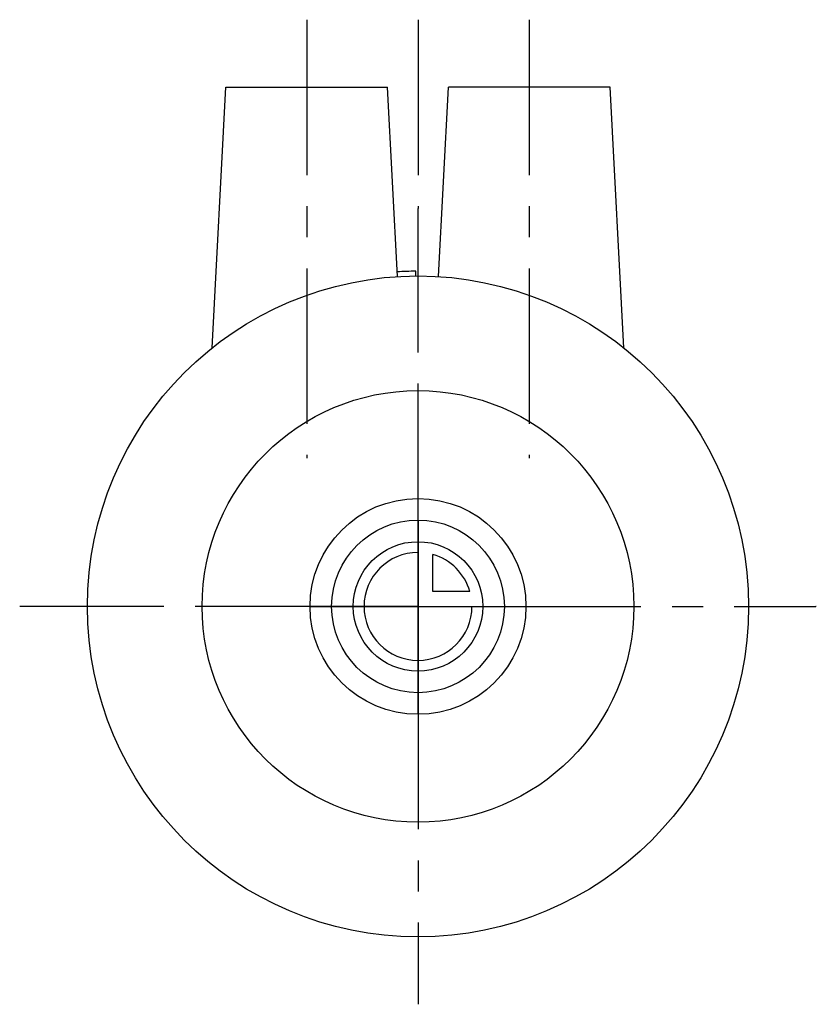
# Model space of a CAD drawing. Header units: millimetres. Extents: x 218.3 to 277.3, y 202.2 to 275.2.
import ezdxf

# ---------------------------------------------------------------- set-up
doc = ezdxf.new("R2010")
doc.units = ezdxf.units.MM
doc.header["$LTSCALE"] = 30.734
doc.linetypes.add('CENTER', pattern=[0.6, 0.375, -0.075, 0.075, -0.075])
doc.layers.get('0').update_dxf_attribs({"linetype": 'CONTINUOUS'})
doc.layers.add('DEFAULT_1', color=7, linetype='CENTER')
doc.layers.add('KONSTR_EL', color=7, linetype='CONTINUOUS')

msp = doc.modelspace()

# ---------------------------------------------------------------- linework, layer by layer
at = {"color": 7, "linetype": 'CONTINUOUS'}
for p, q in [((232.53, 250.821), (233.544, 270.157)), ((233.544, 270.157), (245.544, 270.157)), ((246.28, 256.11), (245.544, 270.157)), ((249.308, 256.11), (250.044, 270.157)), ((262.044, 270.157), (250.044, 270.157)), ((263.057, 250.821), (262.044, 270.157)), ((247.639, 256.156), (247.637, 256.506))]:
    msp.add_line(p, q, dxfattribs=at)
for radius in [24.5, 16]:
    msp.add_circle((247.794, 231.657), radius, dxfattribs=at)
msp.add_arc((247.794, 231.657), 24.85, 90.36185, 93.53585, dxfattribs=at)
at = {"layer": 'DEFAULT_1', "color": 2, "linetype": 'CENTER'}
for p, q in [((239.544, 275.157), (239.544, 242.657)), ((247.794, 275.157), (247.794, 261.157)), ((256.044, 275.157), (256.044, 242.657)), ((247.794, 252.657), (247.794, 261.157)), ((247.794, 236.657), (247.794, 252.657)), ((247.794, 231.657), (247.794, 236.657)), ((218.294, 231.657), (218.269, 231.657)), ((226.794, 231.657), (218.294, 231.657)), ((242.794, 231.657), (226.794, 231.657)), ((247.794, 231.657), (242.794, 231.657)), ((247.794, 231.657), (252.794, 231.657)), ((247.794, 231.657), (247.794, 226.656)), ((252.794, 231.657), (277.294, 231.657)), ((277.318, 231.657), (277.294, 231.657)), ((247.794, 226.656), (247.794, 202.157))]:
    msp.add_line(p, q, dxfattribs=at)
at = {"layer": 'KONSTR_EL', "color": 4, "linetype": 'CONTINUOUS'}
for p, q in [((247.794, 231.657), (247.794, 235.657)), ((248.894, 232.757), (248.894, 235.502)), ((251.639, 232.757), (248.894, 232.757)), ((247.794, 231.657), (251.794, 231.657))]:
    msp.add_line(p, q, dxfattribs=at)
for radius in [8, 6.4, 4.8]:
    msp.add_circle((247.794, 231.657), radius, dxfattribs=at)
for start, end in [(90, 360), (15.96201, 74.03799)]:
    msp.add_arc((247.794, 231.657), 4, start, end, dxfattribs=at)
for points, start_tangent, end_tangent in [([(247.794, 231.657, -4.9), (247.794, 232.278, -4.839), (247.794, 232.589, -4.809), (247.794, 232.744, -4.793), (247.794, 232.822, -4.786), (247.794, 232.9, -4.778), (247.794, 232.974, -4.756), (247.794, 233.049, -4.733), (247.794, 233.199, -4.688), (247.794, 233.498, -4.598), (247.794, 233.796, -4.507), (247.794, 233.946, -4.462), (247.794, 234.021, -4.44), (247.794, 234.095, -4.417), (247.794, 234.164, -4.38), (247.794, 234.233, -4.344), (247.794, 234.371, -4.27), (247.794, 234.647, -4.124), (247.794, 234.923, -3.977), (247.794, 235.06, -3.904), (247.794, 235.129, -3.867), (247.794, 235.198, -3.831), (247.794, 235.26, -3.78), (247.794, 235.321, -3.73), (247.794, 235.444, -3.629), (247.794, 235.69, -3.428), (247.794, 235.936, -3.227), (247.794, 236.059, -3.126), (247.794, 236.121, -3.076), (247.794, 236.182, -3.025), (247.794, 236.232, -2.965), (247.794, 236.281, -2.905), (247.794, 236.38, -2.784), (247.794, 236.578, -2.543), (247.794, 236.777, -2.302), (247.794, 236.876, -2.181), (247.794, 236.925, -2.121), (247.794, 236.975, -2.06), (247.794, 237.012, -1.991), (247.794, 237.049, -1.923), (247.794, 237.122, -1.785), (247.794, 237.27, -1.51), (247.794, 237.418, -1.235), (247.794, 237.491, -1.097), (247.794, 237.528, -1.028), (247.794, 237.565, -0.959), (247.794, 237.588, -0.885), (247.794, 237.611, -0.81), (247.794, 237.656, -0.661), (247.794, 237.748, -0.362), (247.794, 237.839, -0.064), (247.794, 237.885, 0.086), (247.794, 237.907, 0.16), (247.794, 237.93, 0.235), (247.794, 237.938, 0.314), (247.794, 237.946, 0.393), (247.794, 237.962, 0.551), (247.794, 237.993, 0.867), (247.794, 238.025, 1.184), (247.794, 238.041, 1.342), (247.794, 238.049, 1.421), (247.794, 238.057, 1.5), (247.794, 238.049, 1.578), (247.794, 238.041, 1.655), (247.794, 238.026, 1.811), (247.794, 237.996, 2.122), (247.794, 237.965, 2.432), (247.794, 237.95, 2.588), (247.794, 237.942, 2.665), (247.794, 237.935, 2.743), (247.794, 237.912, 2.818), (247.794, 237.89, 2.893), (247.794, 237.844, 3.042), (247.794, 237.754, 3.341), (247.794, 237.664, 3.64), (247.794, 237.619, 3.789), (247.794, 237.596, 3.864), (247.794, 237.574, 3.939), (247.794, 237.537, 4.008), (247.794, 237.5, 4.077), (247.794, 237.427, 4.215), (247.794, 237.28, 4.49), (247.794, 237.134, 4.766), (247.794, 237.061, 4.904), (247.794, 237.024, 4.973), (247.794, 236.987, 5.042), (247.794, 236.937, 5.103), (247.794, 236.887, 5.165), (247.794, 236.786, 5.288), (247.794, 236.585, 5.534), (247.794, 236.383, 5.78), (247.794, 236.283, 5.903), (247.794, 236.232, 5.964), (247.794, 236.182, 6.025), (247.794, 236.122, 6.075), (247.794, 236.061, 6.125), (247.794, 235.941, 6.224), (247.794, 235.699, 6.422), (247.794, 235.458, 6.62), (247.794, 235.338, 6.719), (247.794, 235.277, 6.769), (247.794, 235.217, 6.818), (247.794, 235.148, 6.855), (247.794, 235.079, 6.892), (247.794, 234.942, 6.966), (247.794, 234.666, 7.113), (247.794, 234.391, 7.261), (247.794, 234.254, 7.335), (247.794, 234.185, 7.372), (247.794, 234.116, 7.409), (247.794, 234.041, 7.431), (247.794, 233.967, 7.454), (247.794, 233.817, 7.5), (247.794, 233.519, 7.591), (247.794, 233.22, 7.682), (247.794, 233.071, 7.728), (247.794, 232.996, 7.751), (247.794, 232.922, 7.774), (247.794, 232.843, 7.782), (247.794, 232.763, 7.79), (247.794, 232.605, 7.805), (247.794, 232.289, 7.837), (247.794, 231.657, 7.9)], (0, 19.889598, 1.950192), (0, -20.240121, 2.020232)), ([(239.794, 231.657, 1.5), (239.832, 231.657, 1.888), (239.87, 231.657, 2.277), (239.908, 231.657, 2.665), (239.927, 231.657, 2.86), (239.937, 231.657, 2.957), (239.946, 231.657, 3.054), (239.974, 231.657, 3.147), (240.002, 231.657, 3.241), (240.059, 231.657, 3.428), (240.172, 231.657, 3.801), (240.284, 231.657, 4.175), (240.341, 231.657, 4.362), (240.369, 231.657, 4.455), (240.397, 231.657, 4.549), (240.443, 231.657, 4.635), (240.489, 231.657, 4.721), (240.581, 231.657, 4.893), (240.764, 231.657, 5.238), (240.947, 231.657, 5.582), (241.039, 231.657, 5.755), (241.084, 231.657, 5.841), (241.13, 231.657, 5.927), (241.193, 231.657, 6.004), (241.256, 231.657, 6.081), (241.382, 231.657, 6.235), (241.634, 231.657, 6.542), (241.885, 231.657, 6.849), (242.011, 231.657, 7.003), (242.074, 231.657, 7.08), (242.137, 231.657, 7.157), (242.212, 231.657, 7.219), (242.288, 231.657, 7.281), (242.438, 231.657, 7.405), (242.74, 231.657, 7.652), (243.042, 231.657, 7.9), (243.192, 231.657, 8.024), (243.268, 231.657, 8.086), (243.343, 231.657, 8.148), (243.429, 231.657, 8.194), (243.515, 231.657, 8.24), (243.687, 231.657, 8.332), (244.031, 231.657, 8.517), (244.375, 231.657, 8.701), (244.547, 231.657, 8.793), (244.633, 231.657, 8.84), (244.719, 231.657, 8.886), (244.813, 231.657, 8.914), (244.906, 231.657, 8.943), (245.093, 231.657, 9), (245.466, 231.657, 9.114), (245.839, 231.657, 9.228), (246.026, 231.657, 9.285), (246.119, 231.657, 9.314), (246.212, 231.657, 9.342), (246.311, 231.657, 9.352), (246.41, 231.657, 9.362), (246.608, 231.657, 9.382), (247.003, 231.657, 9.421), (247.398, 231.657, 9.461), (247.596, 231.657, 9.48), (247.695, 231.657, 9.49), (247.794, 231.657, 9.5), (247.891, 231.657, 9.49), (247.988, 231.657, 9.481), (248.182, 231.657, 9.462), (248.571, 231.657, 9.424), (248.959, 231.657, 9.386), (249.153, 231.657, 9.367), (249.25, 231.657, 9.357), (249.348, 231.657, 9.348), (249.441, 231.657, 9.319), (249.534, 231.657, 9.291), (249.721, 231.657, 9.235), (250.095, 231.657, 9.122), (250.469, 231.657, 9.009), (250.655, 231.657, 8.953), (250.749, 231.657, 8.925), (250.842, 231.657, 8.896), (250.928, 231.657, 8.851), (251.015, 231.657, 8.805), (251.187, 231.657, 8.713), (251.532, 231.657, 8.53), (251.876, 231.657, 8.347), (252.048, 231.657, 8.255), (252.135, 231.657, 8.209), (252.221, 231.657, 8.163), (252.298, 231.657, 8.1), (252.375, 231.657, 8.038), (252.528, 231.657, 7.912), (252.836, 231.657, 7.66), (253.143, 231.657, 7.408), (253.297, 231.657, 7.283), (253.374, 231.657, 7.22), (253.451, 231.657, 7.157), (253.512, 231.657, 7.081), (253.574, 231.657, 7.006), (253.698, 231.657, 6.855), (253.946, 231.657, 6.554), (254.194, 231.657, 6.252), (254.318, 231.657, 6.101), (254.38, 231.657, 6.026), (254.442, 231.657, 5.95), (254.488, 231.657, 5.864), (254.534, 231.657, 5.778), (254.626, 231.657, 5.606), (254.81, 231.657, 5.262), (254.995, 231.657, 4.918), (255.087, 231.657, 4.746), (255.133, 231.657, 4.66), (255.179, 231.657, 4.574), (255.208, 231.657, 4.481), (255.236, 231.657, 4.388), (255.293, 231.657, 4.201), (255.408, 231.657, 3.828), (255.522, 231.657, 3.455), (255.579, 231.657, 3.268), (255.607, 231.657, 3.175), (255.636, 231.657, 3.081), (255.646, 231.657, 2.982), (255.656, 231.657, 2.884), (255.675, 231.657, 2.686), (255.715, 231.657, 2.291), (255.754, 231.657, 1.895), (255.794, 231.657, 1.5)], (2.43774, 0, 24.861997), (2.52529, 0, -25.300151)), ([(241.394, 231.657, 1.5), (241.455, 231.657, 2.122), (241.485, 231.657, 2.432), (241.5, 231.657, 2.588), (241.508, 231.657, 2.665), (241.516, 231.657, 2.743), (241.538, 231.657, 2.818), (241.561, 231.657, 2.893), (241.606, 231.657, 3.042), (241.696, 231.657, 3.341), (241.786, 231.657, 3.64), (241.831, 231.657, 3.789), (241.854, 231.657, 3.864), (241.877, 231.657, 3.939), (241.913, 231.657, 4.008), (241.95, 231.657, 4.077), (242.023, 231.657, 4.215), (242.17, 231.657, 4.49), (242.316, 231.657, 4.766), (242.39, 231.657, 4.904), (242.426, 231.657, 4.973), (242.463, 231.657, 5.042), (242.513, 231.657, 5.103), (242.564, 231.657, 5.165), (242.664, 231.657, 5.288), (242.866, 231.657, 5.534), (243.067, 231.657, 5.78), (243.168, 231.657, 5.903), (243.218, 231.657, 5.964), (243.268, 231.657, 6.025), (243.329, 231.657, 6.075), (243.389, 231.657, 6.125), (243.509, 231.657, 6.224), (243.751, 231.657, 6.422), (243.992, 231.657, 6.62), (244.113, 231.657, 6.719), (244.173, 231.657, 6.769), (244.233, 231.657, 6.818), (244.302, 231.657, 6.855), (244.371, 231.657, 6.892), (244.509, 231.657, 6.966), (244.784, 231.657, 7.113), (245.059, 231.657, 7.261), (245.197, 231.657, 7.335), (245.265, 231.657, 7.372), (245.334, 231.657, 7.409), (245.409, 231.657, 7.431), (245.483, 231.657, 7.454), (245.633, 231.657, 7.5), (245.931, 231.657, 7.591), (246.23, 231.657, 7.682), (246.379, 231.657, 7.728), (246.454, 231.657, 7.751), (246.529, 231.657, 7.774), (246.608, 231.657, 7.782), (246.687, 231.657, 7.79), (246.845, 231.657, 7.805), (247.161, 231.657, 7.837), (247.477, 231.657, 7.868), (247.636, 231.657, 7.884), (247.715, 231.657, 7.892), (247.794, 231.657, 7.9), (247.871, 231.657, 7.892), (247.949, 231.657, 7.885), (248.104, 231.657, 7.87), (248.415, 231.657, 7.839), (248.726, 231.657, 7.809), (248.881, 231.657, 7.793), (248.959, 231.657, 7.786), (249.037, 231.657, 7.778), (249.111, 231.657, 7.756), (249.186, 231.657, 7.733), (249.336, 231.657, 7.688), (249.635, 231.657, 7.598), (249.934, 231.657, 7.507), (250.083, 231.657, 7.462), (250.158, 231.657, 7.44), (250.233, 231.657, 7.417), (250.301, 231.657, 7.38), (250.37, 231.657, 7.344), (250.508, 231.657, 7.27), (250.784, 231.657, 7.124), (251.06, 231.657, 6.977), (251.198, 231.657, 6.904), (251.266, 231.657, 6.867), (251.335, 231.657, 6.831), (251.397, 231.657, 6.78), (251.458, 231.657, 6.73), (251.581, 231.657, 6.629), (251.827, 231.657, 6.428), (252.073, 231.657, 6.227), (252.196, 231.657, 6.126), (252.258, 231.657, 6.076), (252.319, 231.657, 6.025), (252.369, 231.657, 5.965), (252.418, 231.657, 5.905), (252.517, 231.657, 5.784), (252.716, 231.657, 5.543), (252.914, 231.657, 5.302), (253.013, 231.657, 5.181), (253.062, 231.657, 5.121), (253.112, 231.657, 5.06), (253.149, 231.657, 4.991), (253.186, 231.657, 4.923), (253.26, 231.657, 4.785), (253.407, 231.657, 4.51), (253.555, 231.657, 4.235), (253.628, 231.657, 4.097), (253.665, 231.657, 4.028), (253.702, 231.657, 3.959), (253.725, 231.657, 3.885), (253.748, 231.657, 3.81), (253.794, 231.657, 3.661), (253.885, 231.657, 3.362), (253.976, 231.657, 3.064), (254.022, 231.657, 2.914), (254.045, 231.657, 2.84), (254.067, 231.657, 2.765), (254.075, 231.657, 2.686), (254.083, 231.657, 2.607), (254.099, 231.657, 2.449), (254.131, 231.657, 2.133), (254.194, 231.657, 1.5)], (1.950192, 0, 19.889598), (2.020232, 0, -20.240121)), ([(247.794, 231.657, 9.5), (247.794, 231.268, 9.462), (247.794, 230.88, 9.424), (247.794, 230.491, 9.386), (247.794, 230.297, 9.367), (247.794, 230.2, 9.357), (247.794, 230.103, 9.348), (247.794, 230.009, 9.319), (247.794, 229.916, 9.291), (247.794, 229.729, 9.235), (247.794, 229.355, 9.122), (247.794, 228.982, 9.009), (247.794, 228.795, 8.953), (247.794, 228.701, 8.925), (247.794, 228.608, 8.896), (247.794, 228.522, 8.851), (247.794, 228.436, 8.805), (247.794, 228.263, 8.713), (247.794, 227.919, 8.53), (247.794, 227.574, 8.347), (247.794, 227.402, 8.255), (247.794, 227.316, 8.209), (247.794, 227.229, 8.163), (247.794, 227.153, 8.1), (247.794, 227.076, 8.038), (247.794, 226.922, 7.912), (247.794, 226.615, 7.66), (247.794, 226.307, 7.408), (247.794, 226.153, 7.283), (247.794, 226.077, 7.22), (247.794, 226, 7.157), (247.794, 225.938, 7.081), (247.794, 225.876, 7.006), (247.794, 225.752, 6.855), (247.794, 225.504, 6.554), (247.794, 225.256, 6.252), (247.794, 225.133, 6.101), (247.794, 225.071, 6.026), (247.794, 225.009, 5.95), (247.794, 224.963, 5.864), (247.794, 224.916, 5.778), (247.794, 224.824, 5.606), (247.794, 224.64, 5.262), (247.794, 224.455, 4.918), (247.794, 224.363, 4.746), (247.794, 224.317, 4.66), (247.794, 224.271, 4.574), (247.794, 224.242, 4.481), (247.794, 224.214, 4.388), (247.794, 224.157, 4.201), (247.794, 224.043, 3.828), (247.794, 223.929, 3.455), (247.794, 223.871, 3.268), (247.794, 223.843, 3.175), (247.794, 223.814, 3.081), (247.794, 223.805, 2.982), (247.794, 223.795, 2.884), (247.794, 223.775, 2.686), (247.794, 223.735, 2.291), (247.794, 223.696, 1.895), (247.794, 223.676, 1.698), (247.794, 223.666, 1.599), (247.794, 223.657, 1.5), (247.794, 223.666, 1.403), (247.794, 223.676, 1.306), (247.794, 223.695, 1.112), (247.794, 223.733, 0.723), (247.794, 223.771, 0.335), (247.794, 223.79, 0.14), (247.794, 223.799, 0.043), (247.794, 223.809, -0.054), (247.794, 223.837, -0.147), (247.794, 223.865, -0.241), (247.794, 223.922, -0.428), (247.794, 224.035, -0.801), (247.794, 224.147, -1.175), (247.794, 224.204, -1.362), (247.794, 224.232, -1.455), (247.794, 224.26, -1.549), (247.794, 224.306, -1.635), (247.794, 224.352, -1.721), (247.794, 224.443, -1.893), (247.794, 224.627, -2.238), (247.794, 224.81, -2.582), (247.794, 224.902, -2.755), (247.794, 224.947, -2.841), (247.794, 224.993, -2.927), (247.794, 225.056, -3.004), (247.794, 225.119, -3.081), (247.794, 225.245, -3.235), (247.794, 225.496, -3.542), (247.794, 225.748, -3.849), (247.794, 225.874, -4.003), (247.794, 225.937, -4.08), (247.794, 226, -4.157), (247.794, 226.075, -4.219), (247.794, 226.151, -4.281), (247.794, 226.301, -4.405), (247.794, 226.603, -4.652), (247.794, 226.905, -4.9), (247.794, 227.055, -5.024), (247.794, 227.131, -5.086), (247.794, 227.206, -5.148), (247.794, 227.292, -5.194), (247.794, 227.378, -5.24), (247.794, 227.55, -5.332), (247.794, 227.894, -5.517), (247.794, 228.238, -5.701), (247.794, 228.41, -5.793), (247.794, 228.496, -5.84), (247.794, 228.582, -5.886), (247.794, 228.676, -5.914), (247.794, 228.769, -5.943), (247.794, 228.955, -6), (247.794, 229.329, -6.114), (247.794, 229.702, -6.228), (247.794, 229.889, -6.285), (247.794, 229.982, -6.314), (247.794, 230.075, -6.342), (247.794, 230.174, -6.352), (247.794, 230.273, -6.362), (247.794, 230.471, -6.382), (247.794, 230.866, -6.421), (247.794, 231.261, -6.461), (247.794, 231.657, -6.5)], (0, -24.861997, -2.43774), (0, 25.300151, -2.52529))]:
    msp.add_spline(points, degree=3, dxfattribs=dict(at, start_tangent=start_tangent, end_tangent=end_tangent))

doc.saveas('drawing.dxf')
